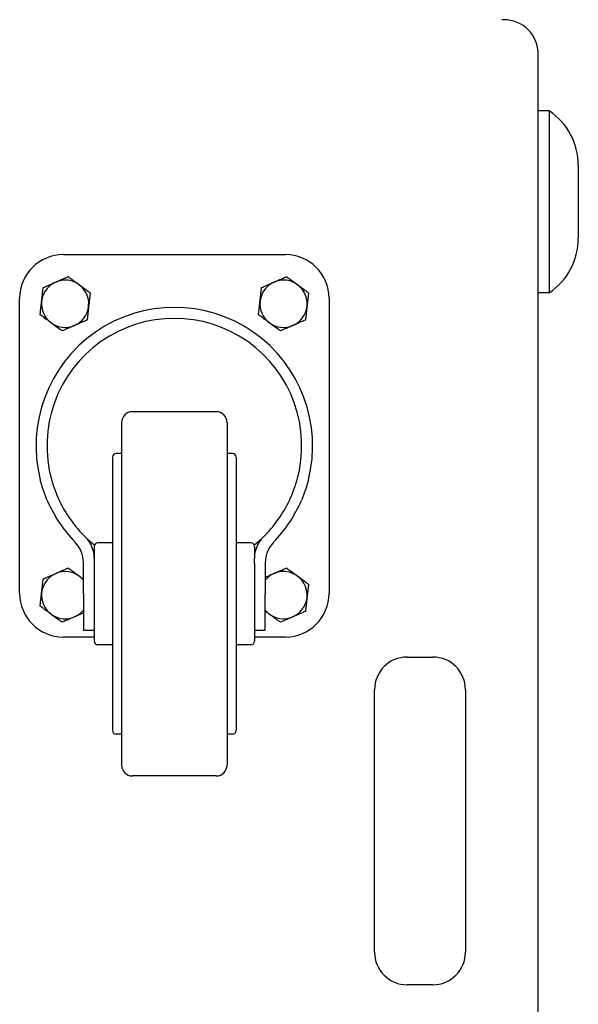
# Model space of a CAD drawing. Extents: x 22 to 3374, y -825 to 2267.
# Tile 6 of 12: x 350 to 503, y 1013 to 1283. Entities that reach past the tile are written whole.
import ezdxf

# ---------------------------------------------------------------- set-up
doc = ezdxf.new("R2010")
doc.units = 0
doc.layers.add('KF_SW_215E_SUSP_REAR', color=7, linetype='CONTINUOUS')

# ---------------------------------------------------------------- blocks, each defined once
blk = doc.blocks.new('KF_SW_215E_SUSP_REAR')
at = {"layer": 'KF_SW_215E_SUSP_REAR', "color": 7, "linetype": 'CONTINUOUS'}
for p, q in [((225.5, 0), (225, 0)), ((235, -1005.5), (235, -9.5)), ((238, -25), (235, -25)), ((238, -25), (238, -75)), ((246, -39.97), (246, -60.03)), ((246, -60.03), (246, -60.03)), ((104.5, -64.5), (165.5, -64.5)), ((100.2, -73), (100.49, -72.87)), ((100.49, -72.87), (100.78, -72.75)), ((100.78, -72.75), (101.05, -72.63)), ((101.05, -72.63), (101.33, -72.51)), ((101.33, -72.51), (101.6, -72.39)), ((101.6, -72.39), (101.87, -72.27)), ((101.87, -72.27), (102.13, -72.16)), ((102.13, -72.16), (102.4, -72.04)), ((102.4, -72.04), (102.67, -71.92)), ((102.67, -71.92), (102.93, -71.81)), ((102.93, -71.81), (103.2, -71.69)), ((103.2, -71.69), (103.47, -71.57)), ((103.47, -71.57), (103.75, -71.45)), ((103.75, -71.45), (104.03, -71.33)), ((104.03, -71.33), (104.31, -71.21)), ((104.31, -71.21), (104.6, -71.08)), ((104.6, -71.08), (104.9, -70.95)), ((104.9, -70.95), (105.2, -70.82)), ((105.2, -70.82), (105.52, -70.68)), ((105.52, -70.68), (105.84, -70.54)), ((105.84, -70.54), (106.13, -70.75)), ((106.13, -70.75), (106.4, -70.95)), ((106.4, -70.95), (106.67, -71.15)), ((106.67, -71.15), (106.93, -71.34)), ((106.93, -71.34), (107.18, -71.53)), ((107.18, -71.53), (107.43, -71.71)), ((107.43, -71.71), (107.68, -71.89)), ((107.68, -71.89), (107.92, -72.07)), ((107.92, -72.07), (108.16, -72.25)), ((108.16, -72.25), (108.39, -72.42)), ((108.39, -72.42), (108.63, -72.59)), ((108.63, -72.59), (108.86, -72.77)), ((108.86, -72.77), (109.09, -72.94)), ((109.09, -72.94), (109.33, -73.11)), ((160.2, -73), (160.49, -72.87)), ((160.49, -72.87), (160.78, -72.75)), ((160.78, -72.75), (161.05, -72.63)), ((161.05, -72.63), (161.33, -72.51)), ((161.33, -72.51), (161.6, -72.39)), ((161.6, -72.39), (161.87, -72.27)), ((161.87, -72.27), (162.13, -72.16)), ((162.13, -72.16), (162.4, -72.04)), ((162.4, -72.04), (162.67, -71.92)), ((162.67, -71.92), (162.93, -71.81)), ((162.93, -71.81), (163.2, -71.69)), ((163.2, -71.69), (163.47, -71.57)), ((163.47, -71.57), (163.75, -71.45)), ((163.75, -71.45), (164.03, -71.33)), ((164.03, -71.33), (164.31, -71.21)), ((164.31, -71.21), (164.6, -71.08)), ((164.6, -71.08), (164.9, -70.95)), ((164.9, -70.95), (165.2, -70.82)), ((165.2, -70.82), (165.52, -70.68)), ((165.52, -70.68), (165.84, -70.54)), ((165.84, -70.54), (166.13, -70.75)), ((166.13, -70.75), (166.4, -70.95)), ((166.4, -70.95), (166.67, -71.15)), ((166.67, -71.15), (166.93, -71.34)), ((166.93, -71.34), (167.18, -71.53)), ((167.18, -71.53), (167.43, -71.71)), ((167.43, -71.71), (167.68, -71.89)), ((167.68, -71.89), (167.92, -72.07)), ((167.92, -72.07), (168.16, -72.25)), ((168.16, -72.25), (168.39, -72.42)), ((168.39, -72.42), (168.63, -72.59)), ((168.63, -72.59), (168.86, -72.77)), ((168.86, -72.77), (169.09, -72.94)), ((169.09, -72.94), (169.33, -73.11)), ((98.71, -75.78), (98.73, -75.63)), ((98.73, -75.63), (98.74, -75.47)), ((98.74, -75.47), (98.76, -75.32)), ((98.76, -75.32), (98.78, -75.17)), ((98.78, -75.17), (98.8, -75.01)), ((98.8, -75.01), (98.81, -74.85)), ((98.81, -74.85), (98.83, -74.7)), ((98.83, -74.7), (98.85, -74.54)), ((98.85, -74.54), (98.87, -74.38)), ((98.87, -74.38), (98.89, -74.21)), ((98.89, -74.21), (98.9, -74.05)), ((98.9, -74.05), (98.92, -73.88)), ((98.92, -73.88), (98.94, -73.71)), ((98.94, -73.71), (98.96, -73.54)), ((98.96, -73.54), (99.29, -73.4)), ((99.29, -73.4), (99.6, -73.26)), ((99.6, -73.26), (99.91, -73.13)), ((99.91, -73.13), (100.2, -73)), ((109.33, -73.11), (109.56, -73.29)), ((109.56, -73.29), (109.8, -73.46)), ((109.8, -73.46), (110.04, -73.64)), ((110.04, -73.64), (110.29, -73.82)), ((110.29, -73.82), (110.54, -74)), ((110.54, -74), (110.79, -74.19)), ((110.79, -74.19), (111.05, -74.38)), ((111.05, -74.38), (111.32, -74.58)), ((111.32, -74.58), (111.59, -74.78)), ((111.59, -74.78), (111.88, -74.99)), ((111.8, -75.67), (111.79, -75.83)), ((111.82, -75.5), (111.8, -75.67)), ((111.84, -75.34), (111.82, -75.5)), ((111.86, -75.17), (111.84, -75.34)), ((111.88, -74.99), (111.86, -75.17)), ((158.71, -75.78), (158.73, -75.63)), ((158.73, -75.63), (158.74, -75.47)), ((158.74, -75.47), (158.76, -75.32)), ((158.76, -75.32), (158.78, -75.17)), ((158.78, -75.17), (158.8, -75.01)), ((158.8, -75.01), (158.81, -74.85)), ((158.81, -74.85), (158.83, -74.7)), ((158.83, -74.7), (158.85, -74.54)), ((158.85, -74.54), (158.87, -74.38)), ((158.87, -74.38), (158.89, -74.21)), ((158.89, -74.21), (158.9, -74.05)), ((158.9, -74.05), (158.92, -73.88)), ((158.92, -73.88), (158.94, -73.71)), ((158.94, -73.71), (158.96, -73.54)), ((158.96, -73.54), (159.29, -73.4)), ((159.29, -73.4), (159.6, -73.26)), ((159.6, -73.26), (159.91, -73.13)), ((159.91, -73.13), (160.2, -73)), ((169.33, -73.11), (169.56, -73.29)), ((169.56, -73.29), (169.8, -73.46)), ((169.8, -73.46), (170.04, -73.64)), ((170.04, -73.64), (170.29, -73.82)), ((170.29, -73.82), (170.54, -74)), ((170.54, -74), (170.79, -74.19)), ((170.79, -74.19), (171.05, -74.38)), ((171.05, -74.38), (171.32, -74.58)), ((171.32, -74.58), (171.59, -74.78)), ((171.59, -74.78), (171.88, -74.99)), ((171.8, -75.67), (171.79, -75.83)), ((171.82, -75.5), (171.8, -75.67)), ((171.84, -75.34), (171.82, -75.5)), ((171.86, -75.17), (171.84, -75.34)), ((171.88, -74.99), (171.86, -75.17)), ((238, -75), (235, -75)), ((92.5, -157.5), (92.5, -76.5)), ((98.41, -78.47), (98.42, -78.32)), ((98.42, -78.32), (98.44, -78.17)), ((98.44, -78.17), (98.46, -78.02)), ((98.46, -78.02), (98.47, -77.87)), ((98.47, -77.87), (98.49, -77.72)), ((98.49, -77.72), (98.51, -77.57)), ((98.51, -77.57), (98.52, -77.42)), ((98.52, -77.42), (98.54, -77.27)), ((98.54, -77.27), (98.56, -77.12)), ((98.56, -77.12), (98.57, -76.97)), ((98.57, -76.97), (98.59, -76.82)), ((98.59, -76.82), (98.61, -76.68)), ((98.61, -76.68), (98.62, -76.53)), ((98.62, -76.53), (98.64, -76.38)), ((98.64, -76.38), (98.66, -76.23)), ((98.66, -76.23), (98.68, -76.08)), ((98.68, -76.08), (98.69, -75.93)), ((98.69, -75.93), (98.71, -75.78)), ((111.51, -78.28), (111.49, -78.43)), ((111.53, -78.13), (111.51, -78.28)), ((111.54, -77.98), (111.53, -78.13)), ((111.56, -77.83), (111.54, -77.98)), ((111.58, -77.68), (111.56, -77.83)), ((111.59, -77.53), (111.58, -77.68)), ((111.61, -77.38), (111.59, -77.53)), ((111.63, -77.23), (111.61, -77.38)), ((111.64, -77.08), (111.63, -77.23)), ((111.66, -76.93), (111.64, -77.08)), ((111.68, -76.78), (111.66, -76.93)), ((111.7, -76.62), (111.68, -76.78)), ((111.71, -76.47), (111.7, -76.62)), ((111.73, -76.31), (111.71, -76.47)), ((111.75, -76.15), (111.73, -76.31)), ((111.77, -75.99), (111.75, -76.15)), ((111.79, -75.83), (111.77, -75.99)), ((158.41, -78.47), (158.42, -78.32)), ((158.42, -78.32), (158.44, -78.17)), ((158.44, -78.17), (158.46, -78.02)), ((158.46, -78.02), (158.47, -77.87)), ((158.47, -77.87), (158.49, -77.72)), ((158.49, -77.72), (158.51, -77.57)), ((158.51, -77.57), (158.52, -77.42)), ((158.52, -77.42), (158.54, -77.27)), ((158.54, -77.27), (158.56, -77.12)), ((158.56, -77.12), (158.57, -76.97)), ((158.57, -76.97), (158.59, -76.82)), ((158.59, -76.82), (158.61, -76.68)), ((158.61, -76.68), (158.62, -76.53)), ((158.62, -76.53), (158.64, -76.38)), ((158.64, -76.38), (158.66, -76.23)), ((158.66, -76.23), (158.68, -76.08)), ((158.68, -76.08), (158.69, -75.93)), ((158.69, -75.93), (158.71, -75.78)), ((171.51, -78.28), (171.49, -78.43)), ((171.53, -78.13), (171.51, -78.28)), ((171.54, -77.98), (171.53, -78.13)), ((171.56, -77.83), (171.54, -77.98)), ((171.58, -77.68), (171.56, -77.83)), ((171.59, -77.53), (171.58, -77.68)), ((171.61, -77.38), (171.59, -77.53)), ((171.63, -77.23), (171.61, -77.38)), ((171.64, -77.08), (171.63, -77.23)), ((171.66, -76.93), (171.64, -77.08)), ((171.68, -76.78), (171.66, -76.93)), ((171.7, -76.62), (171.68, -76.78)), ((171.71, -76.47), (171.7, -76.62)), ((171.73, -76.31), (171.71, -76.47)), ((171.75, -76.15), (171.73, -76.31)), ((171.77, -75.99), (171.75, -76.15)), ((171.79, -75.83), (171.77, -75.99)), ((177.5, -76.5), (177.5, -157.5)), ((98.12, -81.01), (98.14, -80.83)), ((98.41, -81.22), (98.12, -81.01)), ((98.14, -80.83), (98.16, -80.66)), ((98.16, -80.66), (98.18, -80.5)), ((98.18, -80.5), (98.2, -80.33)), ((98.2, -80.33), (98.21, -80.17)), ((98.21, -80.17), (98.23, -80.01)), ((98.23, -80.01), (98.25, -79.85)), ((98.25, -79.85), (98.27, -79.69)), ((98.27, -79.69), (98.29, -79.53)), ((98.29, -79.53), (98.3, -79.38)), ((98.3, -79.38), (98.32, -79.22)), ((98.32, -79.22), (98.34, -79.07)), ((98.34, -79.07), (98.36, -78.92)), ((98.36, -78.92), (98.37, -78.77)), ((98.37, -78.77), (98.39, -78.62)), ((98.39, -78.62), (98.41, -78.47)), ((111.2, -80.99), (111.19, -81.15)), ((111.22, -80.83), (111.2, -80.99)), ((111.24, -80.68), (111.22, -80.83)), ((111.26, -80.53), (111.24, -80.68)), ((111.27, -80.37), (111.26, -80.53)), ((111.29, -80.22), (111.27, -80.37)), ((111.31, -80.07), (111.29, -80.22)), ((111.32, -79.92), (111.31, -80.07)), ((111.34, -79.77), (111.32, -79.92)), ((111.36, -79.62), (111.34, -79.77)), ((111.38, -79.47), (111.36, -79.62)), ((111.39, -79.32), (111.38, -79.47)), ((111.41, -79.18), (111.39, -79.32)), ((111.43, -79.03), (111.41, -79.18)), ((111.44, -78.88), (111.43, -79.03)), ((111.46, -78.73), (111.44, -78.88)), ((111.48, -78.58), (111.46, -78.73)), ((111.49, -78.43), (111.48, -78.58)), ((158.12, -81.01), (158.14, -80.83)), ((158.41, -81.22), (158.12, -81.01)), ((158.14, -80.83), (158.16, -80.66)), ((158.16, -80.66), (158.18, -80.5)), ((158.18, -80.5), (158.2, -80.33)), ((158.2, -80.33), (158.21, -80.17)), ((158.21, -80.17), (158.23, -80.01)), ((158.23, -80.01), (158.25, -79.85)), ((158.25, -79.85), (158.27, -79.69)), ((158.27, -79.69), (158.29, -79.53)), ((158.29, -79.53), (158.3, -79.38)), ((158.3, -79.38), (158.32, -79.22)), ((158.32, -79.22), (158.34, -79.07)), ((158.34, -79.07), (158.36, -78.92)), ((158.36, -78.92), (158.37, -78.77)), ((158.37, -78.77), (158.39, -78.62)), ((158.39, -78.62), (158.41, -78.47)), ((171.2, -80.99), (171.19, -81.15)), ((171.22, -80.83), (171.2, -80.99)), ((171.24, -80.68), (171.22, -80.83)), ((171.26, -80.53), (171.24, -80.68)), ((171.27, -80.37), (171.26, -80.53)), ((171.29, -80.22), (171.27, -80.37)), ((171.31, -80.07), (171.29, -80.22)), ((171.32, -79.92), (171.31, -80.07)), ((171.34, -79.77), (171.32, -79.92)), ((171.36, -79.62), (171.34, -79.77)), ((171.38, -79.47), (171.36, -79.62)), ((171.39, -79.32), (171.38, -79.47)), ((171.41, -79.18), (171.39, -79.32)), ((171.43, -79.03), (171.41, -79.18)), ((171.44, -78.88), (171.43, -79.03)), ((171.46, -78.73), (171.44, -78.88)), ((171.48, -78.58), (171.46, -78.73)), ((171.49, -78.43), (171.48, -78.58)), ((98.68, -81.42), (98.41, -81.22)), ((98.95, -81.62), (98.68, -81.42)), ((99.21, -81.81), (98.95, -81.62)), ((99.46, -82), (99.21, -81.81)), ((99.71, -82.18), (99.46, -82)), ((99.96, -82.36), (99.71, -82.18)), ((100.2, -82.54), (99.96, -82.36)), ((100.44, -82.71), (100.2, -82.54)), ((100.67, -82.89), (100.44, -82.71)), ((100.91, -83.06), (100.67, -82.89)), ((101.14, -83.23), (100.91, -83.06)), ((101.37, -83.41), (101.14, -83.23)), ((101.61, -83.58), (101.37, -83.41)), ((101.84, -83.75), (101.61, -83.58)), ((102.08, -83.93), (101.84, -83.75)), ((108.13, -83.73), (107.87, -83.84)), ((108.4, -83.61), (108.13, -83.73)), ((108.67, -83.49), (108.4, -83.61)), ((108.95, -83.37), (108.67, -83.49)), ((109.22, -83.25), (108.95, -83.37)), ((109.51, -83.13), (109.22, -83.25)), ((109.8, -83), (109.51, -83.13)), ((110.09, -82.87), (109.8, -83)), ((110.4, -82.74), (110.09, -82.87)), ((110.71, -82.6), (110.4, -82.74)), ((111.04, -82.46), (110.71, -82.6)), ((111.06, -82.29), (111.04, -82.46)), ((111.08, -82.12), (111.06, -82.29)), ((111.1, -81.95), (111.08, -82.12)), ((111.11, -81.79), (111.1, -81.95)), ((111.13, -81.62), (111.11, -81.79)), ((111.15, -81.46), (111.13, -81.62)), ((111.17, -81.3), (111.15, -81.46)), ((111.19, -81.15), (111.17, -81.3)), ((158.68, -81.42), (158.41, -81.22)), ((158.95, -81.62), (158.68, -81.42)), ((159.21, -81.81), (158.95, -81.62)), ((159.46, -82), (159.21, -81.81)), ((159.71, -82.18), (159.46, -82)), ((159.96, -82.36), (159.71, -82.18)), ((160.2, -82.54), (159.96, -82.36)), ((160.44, -82.71), (160.2, -82.54)), ((160.67, -82.89), (160.44, -82.71)), ((160.91, -83.06), (160.67, -82.89)), ((161.14, -83.23), (160.91, -83.06)), ((161.37, -83.41), (161.14, -83.23)), ((161.61, -83.58), (161.37, -83.41)), ((161.84, -83.75), (161.61, -83.58)), ((162.08, -83.93), (161.84, -83.75)), ((168.13, -83.73), (167.87, -83.84)), ((168.4, -83.61), (168.13, -83.73)), ((168.67, -83.49), (168.4, -83.61)), ((168.95, -83.37), (168.67, -83.49)), ((169.22, -83.25), (168.95, -83.37)), ((169.51, -83.13), (169.22, -83.25)), ((169.8, -83), (169.51, -83.13)), ((170.09, -82.87), (169.8, -83)), ((170.4, -82.74), (170.09, -82.87)), ((170.71, -82.6), (170.4, -82.74)), ((171.04, -82.46), (170.71, -82.6)), ((171.06, -82.29), (171.04, -82.46)), ((171.08, -82.12), (171.06, -82.29)), ((171.1, -81.95), (171.08, -82.12)), ((171.11, -81.79), (171.1, -81.95)), ((171.13, -81.62), (171.11, -81.79)), ((171.15, -81.46), (171.13, -81.62)), ((171.17, -81.3), (171.15, -81.46)), ((171.19, -81.15), (171.17, -81.3)), ((102.32, -84.11), (102.08, -83.93)), ((102.57, -84.29), (102.32, -84.11)), ((102.82, -84.47), (102.57, -84.29)), ((103.07, -84.66), (102.82, -84.47)), ((103.33, -84.85), (103.07, -84.66)), ((103.6, -85.05), (103.33, -84.85)), ((103.87, -85.25), (103.6, -85.05)), ((104.16, -85.46), (103.87, -85.25)), ((104.48, -85.32), (104.16, -85.46)), ((104.8, -85.18), (104.48, -85.32)), ((105.1, -85.05), (104.8, -85.18)), ((105.4, -84.92), (105.1, -85.05)), ((105.69, -84.79), (105.4, -84.92)), ((105.97, -84.67), (105.69, -84.79)), ((106.25, -84.55), (105.97, -84.67)), ((106.53, -84.43), (106.25, -84.55)), ((106.8, -84.31), (106.53, -84.43)), ((107.07, -84.19), (106.8, -84.31)), ((107.33, -84.08), (107.07, -84.19)), ((107.6, -83.96), (107.33, -84.08)), ((107.87, -83.84), (107.6, -83.96)), ((162.32, -84.11), (162.08, -83.93)), ((162.57, -84.29), (162.32, -84.11)), ((162.82, -84.47), (162.57, -84.29)), ((163.07, -84.66), (162.82, -84.47)), ((163.33, -84.85), (163.07, -84.66)), ((163.6, -85.05), (163.33, -84.85)), ((163.87, -85.25), (163.6, -85.05)), ((164.16, -85.46), (163.87, -85.25)), ((164.48, -85.32), (164.16, -85.46)), ((164.8, -85.18), (164.48, -85.32)), ((165.1, -85.05), (164.8, -85.18)), ((165.4, -84.92), (165.1, -85.05)), ((165.69, -84.79), (165.4, -84.92)), ((165.97, -84.67), (165.69, -84.79)), ((166.25, -84.55), (165.97, -84.67)), ((166.53, -84.43), (166.25, -84.55)), ((166.8, -84.31), (166.53, -84.43)), ((167.07, -84.19), (166.8, -84.31)), ((167.33, -84.08), (167.07, -84.19)), ((167.6, -83.96), (167.33, -84.08)), ((167.87, -83.84), (167.6, -83.96)), ((146.5, -107.65), (123.5, -107.65)), ((120.5, -110.65), (120.5, -150.2)), ((149.5, -110.65), (149.5, -150.2)), ((118, -120.15), (118, -194.68)), ((120.5, -119.15), (119, -119.15)), ((151, -119.15), (149.5, -119.15)), ((152, -120.15), (152, -194.68)), ((98.22, -126.55), (98.17, -126.37)), ((98.27, -126.75), (98.22, -126.55)), ((98.33, -126.95), (98.27, -126.75)), ((98.38, -127.16), (98.33, -126.95)), ((101.28, -126.37), (101.33, -126.55)), ((101.33, -126.55), (101.39, -126.75)), ((101.39, -126.75), (101.45, -126.95)), ((101.45, -126.95), (101.51, -127.16)), ((168.49, -127.16), (168.55, -126.95)), ((168.55, -126.95), (168.61, -126.75)), ((168.61, -126.75), (168.67, -126.55)), ((168.67, -126.55), (168.72, -126.37)), ((171.67, -126.95), (171.62, -127.16)), ((171.73, -126.75), (171.67, -126.95)), ((171.78, -126.55), (171.73, -126.75)), ((171.83, -126.37), (171.78, -126.55)), ((98.44, -127.37), (98.38, -127.16)), ((98.51, -127.59), (98.44, -127.37)), ((98.57, -127.82), (98.51, -127.59)), ((98.64, -128.05), (98.57, -127.82)), ((98.71, -128.28), (98.64, -128.05)), ((98.79, -128.52), (98.71, -128.28)), ((98.87, -128.77), (98.79, -128.52)), ((98.95, -129.01), (98.87, -128.77)), ((99.03, -129.26), (98.95, -129.01)), ((99.12, -129.51), (99.03, -129.26)), ((99.21, -129.76), (99.12, -129.51)), ((99.3, -130.02), (99.21, -129.76)), ((101.51, -127.16), (101.57, -127.38)), ((101.57, -127.38), (101.64, -127.6)), ((101.64, -127.6), (101.72, -127.83)), ((101.72, -127.83), (101.79, -128.06)), ((101.79, -128.06), (101.87, -128.29)), ((101.87, -128.29), (101.95, -128.53)), ((101.95, -128.53), (102.04, -128.78)), ((102.04, -128.78), (102.13, -129.02)), ((102.13, -129.02), (102.22, -129.27)), ((102.22, -129.27), (102.32, -129.52)), ((102.32, -129.52), (102.41, -129.77)), ((167.59, -129.77), (167.68, -129.52)), ((167.68, -129.52), (167.78, -129.27)), ((167.78, -129.27), (167.87, -129.02)), ((167.87, -129.02), (167.96, -128.78)), ((167.96, -128.78), (168.05, -128.53)), ((168.05, -128.53), (168.13, -128.29)), ((168.13, -128.29), (168.21, -128.06)), ((168.21, -128.06), (168.28, -127.83)), ((168.28, -127.83), (168.36, -127.6)), ((168.36, -127.6), (168.43, -127.38)), ((168.43, -127.38), (168.49, -127.16)), ((170.79, -129.76), (170.7, -130.02)), ((170.88, -129.51), (170.79, -129.76)), ((170.97, -129.26), (170.88, -129.51)), ((171.05, -129.01), (170.97, -129.26)), ((171.13, -128.77), (171.05, -129.01)), ((171.21, -128.52), (171.13, -128.77)), ((171.29, -128.28), (171.21, -128.52)), ((171.36, -128.05), (171.29, -128.28)), ((171.43, -127.82), (171.36, -128.05)), ((171.49, -127.59), (171.43, -127.82)), ((171.56, -127.37), (171.49, -127.59)), ((171.62, -127.16), (171.56, -127.37)), ((99.39, -130.27), (99.3, -130.02)), ((99.49, -130.53), (99.39, -130.27)), ((99.59, -130.78), (99.49, -130.53)), ((99.69, -131.03), (99.59, -130.78)), ((99.79, -131.28), (99.69, -131.03)), ((99.89, -131.53), (99.79, -131.28)), ((99.99, -131.78), (99.89, -131.53)), ((100.1, -132.02), (99.99, -131.78)), ((102.41, -129.77), (102.51, -130.03)), ((102.51, -130.03), (102.62, -130.28)), ((102.62, -130.28), (102.72, -130.53)), ((102.72, -130.53), (102.83, -130.79)), ((102.83, -130.79), (102.94, -131.04)), ((102.94, -131.04), (103.05, -131.29)), ((103.05, -131.29), (103.16, -131.54)), ((103.16, -131.54), (103.27, -131.78)), ((103.27, -131.78), (103.39, -132.02)), ((166.61, -132.02), (166.73, -131.78)), ((166.73, -131.78), (166.84, -131.54)), ((166.84, -131.54), (166.95, -131.29)), ((166.95, -131.29), (167.06, -131.04)), ((167.06, -131.04), (167.17, -130.79)), ((167.17, -130.79), (167.28, -130.53)), ((167.28, -130.53), (167.38, -130.28)), ((167.38, -130.28), (167.49, -130.03)), ((167.49, -130.03), (167.59, -129.77)), ((170.01, -131.78), (169.9, -132.02)), ((170.11, -131.53), (170.01, -131.78)), ((170.21, -131.28), (170.11, -131.53)), ((170.31, -131.03), (170.21, -131.28)), ((170.41, -130.78), (170.31, -131.03)), ((170.51, -130.53), (170.41, -130.78)), ((170.61, -130.27), (170.51, -130.53)), ((170.7, -130.02), (170.61, -130.27)), ((113, -144.65), (113, -147.81)), ((118, -143.65), (114, -143.65)), ((156, -143.65), (152, -143.65)), ((157, -144.65), (157, -147.81)), ((113, -147.81), (113, -149.35)), ((157, -149.35), (157, -147.81)), ((103.75, -151.45), (104.03, -151.33)), ((104.03, -151.33), (104.31, -151.21)), ((104.31, -151.21), (104.6, -151.08)), ((104.6, -151.08), (104.9, -150.95)), ((104.9, -150.95), (105.2, -150.82)), ((105.2, -150.82), (105.52, -150.68)), ((105.52, -150.68), (105.84, -150.54)), ((105.84, -150.54), (106.04, -150.69)), ((106.04, -150.69), (106.24, -150.83)), ((106.24, -150.83), (106.43, -150.97)), ((106.43, -150.97), (106.62, -151.11)), ((106.62, -151.11), (106.8, -151.25)), ((106.8, -151.25), (106.98, -151.38)), ((106.98, -151.38), (107.16, -151.51)), ((110, -157.65), (110, -149.05)), ((113, -149.35), (113, -170.49)), ((120.5, -150.2), (120.5, -204.65)), ((149.5, -150.2), (149.5, -204.65)), ((157, -149.35), (157, -170.49)), ((160, -149.05), (160, -157.65)), ((163.78, -151.44), (164.02, -151.33)), ((164.02, -151.33), (164.26, -151.23)), ((164.26, -151.23), (164.51, -151.12)), ((164.51, -151.12), (164.76, -151.01)), ((164.76, -151.01), (165.02, -150.9)), ((165.02, -150.9), (165.29, -150.78)), ((165.29, -150.78), (165.56, -150.66)), ((165.56, -150.66), (165.84, -150.54)), ((165.84, -150.54), (166.13, -150.75)), ((166.13, -150.75), (166.4, -150.95)), ((166.4, -150.95), (166.67, -151.15)), ((166.67, -151.15), (166.93, -151.34)), ((166.93, -151.34), (167.18, -151.53)), ((98.89, -154.21), (98.9, -154.05)), ((98.9, -154.05), (98.92, -153.88)), ((98.92, -153.88), (98.94, -153.71)), ((98.94, -153.71), (98.96, -153.54)), ((98.96, -153.54), (99.29, -153.4)), ((99.29, -153.4), (99.6, -153.26)), ((99.6, -153.26), (99.91, -153.13)), ((99.91, -153.13), (100.2, -153)), ((100.2, -153), (100.49, -152.87)), ((100.49, -152.87), (100.78, -152.75)), ((100.78, -152.75), (101.05, -152.63)), ((101.05, -152.63), (101.33, -152.51)), ((101.33, -152.51), (101.6, -152.39)), ((101.6, -152.39), (101.87, -152.27)), ((101.87, -152.27), (102.13, -152.16)), ((102.13, -152.16), (102.4, -152.04)), ((102.4, -152.04), (102.67, -151.92)), ((102.67, -151.92), (102.93, -151.81)), ((102.93, -151.81), (103.2, -151.69)), ((103.2, -151.69), (103.47, -151.57)), ((103.47, -151.57), (103.75, -151.45)), ((107.16, -151.51), (107.34, -151.64)), ((107.34, -151.64), (107.51, -151.77)), ((107.51, -151.77), (107.68, -151.9)), ((107.68, -151.9), (107.85, -152.02)), ((107.85, -152.02), (108.02, -152.14)), ((108.02, -152.14), (108.18, -152.27)), ((108.18, -152.27), (108.35, -152.39)), ((108.35, -152.39), (108.51, -152.51)), ((108.51, -152.51), (108.68, -152.63)), ((108.68, -152.63), (108.84, -152.75)), ((108.84, -152.75), (109, -152.87)), ((109, -152.87), (109.17, -152.99)), ((109.17, -152.99), (109.33, -153.12)), ((109.33, -153.12), (109.5, -153.24)), ((109.5, -153.24), (109.66, -153.36)), ((109.66, -153.36), (109.83, -153.48)), ((109.83, -153.48), (110, -153.61)), ((160, -153.09), (160.25, -152.98)), ((160.25, -152.98), (160.5, -152.87)), ((160.5, -152.87), (160.75, -152.76)), ((160.75, -152.76), (160.99, -152.66)), ((160.99, -152.66), (161.23, -152.55)), ((161.23, -152.55), (161.46, -152.45)), ((161.46, -152.45), (161.69, -152.35)), ((161.69, -152.35), (161.92, -152.25)), ((161.92, -152.25), (162.15, -152.15)), ((162.15, -152.15), (162.38, -152.05)), ((162.38, -152.05), (162.61, -151.95)), ((162.61, -151.95), (162.84, -151.85)), ((162.84, -151.85), (163.07, -151.75)), ((163.07, -151.75), (163.31, -151.64)), ((163.31, -151.64), (163.54, -151.54)), ((163.54, -151.54), (163.78, -151.44)), ((167.18, -151.53), (167.43, -151.71)), ((167.43, -151.71), (167.68, -151.89)), ((167.68, -151.89), (167.92, -152.07)), ((167.92, -152.07), (168.16, -152.25)), ((168.16, -152.25), (168.39, -152.42)), ((168.39, -152.42), (168.63, -152.59)), ((168.63, -152.59), (168.86, -152.77)), ((168.86, -152.77), (169.09, -152.94)), ((169.09, -152.94), (169.33, -153.11)), ((169.33, -153.11), (169.56, -153.29)), ((169.56, -153.29), (169.8, -153.46)), ((169.8, -153.46), (170.04, -153.64)), ((170.04, -153.64), (170.29, -153.82)), ((170.29, -153.82), (170.54, -154)), ((170.54, -154), (170.79, -154.19)), ((98.59, -156.82), (98.61, -156.68)), ((98.61, -156.68), (98.62, -156.53)), ((98.62, -156.53), (98.64, -156.38)), ((98.64, -156.38), (98.66, -156.23)), ((98.66, -156.23), (98.68, -156.08)), ((98.68, -156.08), (98.69, -155.93)), ((98.69, -155.93), (98.71, -155.78)), ((98.71, -155.78), (98.73, -155.63)), ((98.73, -155.63), (98.74, -155.47)), ((98.74, -155.47), (98.76, -155.32)), ((98.76, -155.32), (98.78, -155.17)), ((98.78, -155.17), (98.8, -155.01)), ((98.8, -155.01), (98.81, -154.85)), ((98.81, -154.85), (98.83, -154.7)), ((98.83, -154.7), (98.85, -154.54)), ((98.85, -154.54), (98.87, -154.38)), ((98.87, -154.38), (98.89, -154.21)), ((170.79, -154.19), (171.05, -154.38)), ((171.05, -154.38), (171.32, -154.58)), ((171.32, -154.58), (171.59, -154.78)), ((171.59, -154.78), (171.88, -154.99)), ((171.68, -156.78), (171.66, -156.93)), ((171.7, -156.62), (171.68, -156.78)), ((171.71, -156.47), (171.7, -156.62)), ((171.73, -156.31), (171.71, -156.47)), ((171.75, -156.15), (171.73, -156.31)), ((171.77, -155.99), (171.75, -156.15)), ((171.79, -155.83), (171.77, -155.99)), ((171.8, -155.67), (171.79, -155.83)), ((171.82, -155.5), (171.8, -155.67)), ((171.84, -155.34), (171.82, -155.5)), ((171.86, -155.17), (171.84, -155.34)), ((171.88, -154.99), (171.86, -155.17)), ((98.29, -159.53), (98.3, -159.38)), ((98.3, -159.38), (98.32, -159.22)), ((98.32, -159.22), (98.34, -159.07)), ((98.34, -159.07), (98.36, -158.92)), ((98.36, -158.92), (98.37, -158.77)), ((98.37, -158.77), (98.39, -158.62)), ((98.39, -158.62), (98.41, -158.47)), ((98.41, -158.47), (98.42, -158.32)), ((98.42, -158.32), (98.44, -158.17)), ((98.44, -158.17), (98.46, -158.02)), ((98.46, -158.02), (98.47, -157.87)), ((98.47, -157.87), (98.49, -157.72)), ((98.49, -157.72), (98.51, -157.57)), ((98.51, -157.57), (98.52, -157.42)), ((98.52, -157.42), (98.54, -157.27)), ((98.54, -157.27), (98.56, -157.12)), ((98.56, -157.12), (98.57, -156.97)), ((98.57, -156.97), (98.59, -156.82)), ((110, -157.65), (110, -167.65)), ((160, -167.65), (160, -157.65)), ((171.38, -159.47), (171.36, -159.62)), ((171.39, -159.32), (171.38, -159.47)), ((171.41, -159.18), (171.39, -159.32)), ((171.43, -159.03), (171.41, -159.18)), ((171.44, -158.88), (171.43, -159.03)), ((171.46, -158.73), (171.44, -158.88)), ((171.48, -158.58), (171.46, -158.73)), ((171.49, -158.43), (171.48, -158.58)), ((171.51, -158.28), (171.49, -158.43)), ((171.53, -158.13), (171.51, -158.28)), ((171.54, -157.98), (171.53, -158.13)), ((171.56, -157.83), (171.54, -157.98)), ((171.58, -157.68), (171.56, -157.83)), ((171.59, -157.53), (171.58, -157.68)), ((171.61, -157.38), (171.59, -157.53)), ((171.63, -157.23), (171.61, -157.38)), ((171.64, -157.08), (171.63, -157.23)), ((171.66, -156.93), (171.64, -157.08)), ((98.12, -161.01), (98.14, -160.83)), ((98.41, -161.22), (98.12, -161.01)), ((98.14, -160.83), (98.16, -160.66)), ((98.16, -160.66), (98.18, -160.5)), ((98.18, -160.5), (98.2, -160.33)), ((98.2, -160.33), (98.21, -160.17)), ((98.21, -160.17), (98.23, -160.01)), ((98.23, -160.01), (98.25, -159.85)), ((98.25, -159.85), (98.27, -159.69)), ((98.27, -159.69), (98.29, -159.53)), ((98.68, -161.42), (98.41, -161.22)), ((98.95, -161.62), (98.68, -161.42)), ((99.21, -161.81), (98.95, -161.62)), ((99.46, -162), (99.21, -161.81)), ((99.71, -162.18), (99.46, -162)), ((99.96, -162.36), (99.71, -162.18)), ((171.08, -162.12), (171.06, -162.29)), ((171.1, -161.95), (171.08, -162.12)), ((171.11, -161.79), (171.1, -161.95)), ((171.13, -161.62), (171.11, -161.79)), ((171.15, -161.46), (171.13, -161.62)), ((171.17, -161.3), (171.15, -161.46)), ((171.19, -161.15), (171.17, -161.3)), ((171.2, -160.99), (171.19, -161.15)), ((171.22, -160.83), (171.2, -160.99)), ((171.24, -160.68), (171.22, -160.83)), ((171.26, -160.53), (171.24, -160.68)), ((171.27, -160.37), (171.26, -160.53)), ((171.29, -160.22), (171.27, -160.37)), ((171.31, -160.07), (171.29, -160.22)), ((171.32, -159.92), (171.31, -160.07)), ((171.34, -159.77), (171.32, -159.92)), ((171.36, -159.62), (171.34, -159.77)), ((100.2, -162.54), (99.96, -162.36)), ((100.44, -162.71), (100.2, -162.54)), ((100.67, -162.89), (100.44, -162.71)), ((100.91, -163.06), (100.67, -162.89)), ((101.14, -163.23), (100.91, -163.06)), ((101.37, -163.41), (101.14, -163.23)), ((101.61, -163.58), (101.37, -163.41)), ((101.84, -163.75), (101.61, -163.58)), ((102.08, -163.93), (101.84, -163.75)), ((102.32, -164.11), (102.08, -163.93)), ((102.57, -164.29), (102.32, -164.11)), ((102.82, -164.47), (102.57, -164.29)), ((103.07, -164.66), (102.82, -164.47)), ((103.33, -164.85), (103.07, -164.66)), ((103.6, -165.05), (103.33, -164.85)), ((105.49, -164.88), (105.24, -164.99)), ((105.74, -164.77), (105.49, -164.88)), ((105.98, -164.67), (105.74, -164.77)), ((106.22, -164.56), (105.98, -164.67)), ((106.46, -164.46), (106.22, -164.56)), ((106.69, -164.36), (106.46, -164.46)), ((106.93, -164.25), (106.69, -164.36)), ((107.16, -164.15), (106.93, -164.25)), ((107.39, -164.05), (107.16, -164.15)), ((107.62, -163.95), (107.39, -164.05)), ((107.85, -163.85), (107.62, -163.95)), ((108.08, -163.75), (107.85, -163.85)), ((108.31, -163.65), (108.08, -163.75)), ((108.54, -163.55), (108.31, -163.65)), ((108.77, -163.45), (108.54, -163.55)), ((109.01, -163.34), (108.77, -163.45)), ((109.25, -163.24), (109.01, -163.34)), ((109.5, -163.13), (109.25, -163.24)), ((109.75, -163.02), (109.5, -163.13)), ((110, -162.91), (109.75, -163.02)), ((160.17, -162.52), (160, -162.39)), ((160.34, -162.64), (160.17, -162.52)), ((160.5, -162.76), (160.34, -162.64)), ((160.67, -162.88), (160.5, -162.76)), ((160.83, -163.01), (160.67, -162.88)), ((161, -163.13), (160.83, -163.01)), ((161.16, -163.25), (161, -163.13)), ((161.32, -163.37), (161.16, -163.25)), ((161.49, -163.49), (161.32, -163.37)), ((161.65, -163.61), (161.49, -163.49)), ((161.82, -163.73), (161.65, -163.61)), ((161.98, -163.86), (161.82, -163.73)), ((162.15, -163.98), (161.98, -163.86)), ((162.32, -164.1), (162.15, -163.98)), ((162.49, -164.23), (162.32, -164.1)), ((162.66, -164.36), (162.49, -164.23)), ((162.84, -164.49), (162.66, -164.36)), ((163.02, -164.62), (162.84, -164.49)), ((163.2, -164.75), (163.02, -164.62)), ((163.38, -164.89), (163.2, -164.75)), ((163.57, -165.03), (163.38, -164.89)), ((165.69, -164.79), (165.4, -164.92)), ((165.97, -164.67), (165.69, -164.79)), ((166.25, -164.55), (165.97, -164.67)), ((166.53, -164.43), (166.25, -164.55)), ((166.8, -164.31), (166.53, -164.43)), ((167.07, -164.19), (166.8, -164.31)), ((167.33, -164.08), (167.07, -164.19)), ((167.6, -163.96), (167.33, -164.08)), ((167.87, -163.84), (167.6, -163.96)), ((168.13, -163.73), (167.87, -163.84)), ((168.4, -163.61), (168.13, -163.73)), ((168.67, -163.49), (168.4, -163.61)), ((168.95, -163.37), (168.67, -163.49)), ((169.22, -163.25), (168.95, -163.37)), ((169.51, -163.13), (169.22, -163.25)), ((169.8, -163), (169.51, -163.13)), ((170.09, -162.87), (169.8, -163)), ((170.4, -162.74), (170.09, -162.87)), ((170.71, -162.6), (170.4, -162.74)), ((171.04, -162.46), (170.71, -162.6)), ((171.06, -162.29), (171.04, -162.46)), ((103.87, -165.25), (103.6, -165.05)), ((104.16, -165.46), (103.87, -165.25)), ((104.44, -165.34), (104.16, -165.46)), ((104.71, -165.22), (104.44, -165.34)), ((104.98, -165.1), (104.71, -165.22)), ((105.24, -164.99), (104.98, -165.1)), ((163.76, -165.17), (163.57, -165.03)), ((163.96, -165.31), (163.76, -165.17)), ((164.16, -165.46), (163.96, -165.31)), ((164.48, -165.32), (164.16, -165.46)), ((164.8, -165.18), (164.48, -165.32)), ((165.1, -165.05), (164.8, -165.18)), ((165.4, -164.92), (165.1, -165.05)), ((113, -169.5), (104.5, -169.5)), ((110, -167.65), (113, -167.65)), ((157, -167.65), (160, -167.65)), ((165.5, -169.5), (157, -169.5)), ((113, -170.49), (113, -170.65)), ((118, -171.65), (114, -171.65)), ((156, -171.65), (152, -171.65)), ((157, -170.49), (157, -170.65)), ((199, -175), (206, -175)), ((190, -256), (190, -184)), ((215, -184), (215, -256)), ((118, -194.68), (118, -195.15)), ((120.5, -196.15), (119, -196.15)), ((151, -196.15), (149.5, -196.15)), ((152, -194.68), (152, -195.15)), ((146.5, -207.65), (123.5, -207.65)), ((206, -265), (199, -265))]:
    blk.add_line(p, q, dxfattribs=at)
for centre, radius, start, end in [((225.5, -9.5), 9.5, 0, 90), ((228, -39.97), 18, 0, 56.251), ((228, -60.03), 18, 303.749, 0), ((104.5, -76.5), 12, 90, 180), ((165.5, -76.5), 12, 0, 90), ((105, -78), 6.5, 353.5726, 173.5726), ((165, -78), 6.5, 353.5726, 173.5726), ((105, -78), 6.5, 173.5726, 353.5726), ((165, -78), 6.5, 173.5726, 353.5726), ((135, -117), 38, 345.7309, 194.2691), ((135, -117), 35, 344.4784, 195.5216), ((123.5, -110.65), 3, 90, 180), ((146.5, -110.65), 3, 0, 90), ((119, -120.15), 1, 90, 180), ((151, -120.15), 1, 0, 90), ((135, -117), 38, 203.2872, 224.1605), ((135, -117), 35, 205.4185, 225.7593), ((135, -117), 35, 314.2407, 334.5815), ((135, -117), 38, 315.8395, 336.7128), ((135, -117), 35, 225.7593, 231.2072), ((105, -147.81), 8, 0, 45.7593), ((135, -117), 35, 308.7928, 314.2407), ((165, -147.81), 8, 134.2407, 180), ((102, -149.05), 8, 0, 44.1605), ((114, -144.65), 1, 90, 180), ((156, -144.65), 1, 0, 90), ((168, -149.05), 8, 135.8395, 180), ((105, -158), 6.5, 39.7151, 173.5726), ((165, -158), 6.5, 353.5726, 140.2849), ((104.5, -157.5), 12, 180, 270), ((105, -158), 6.5, 173.5726, 320.2849), ((165, -158), 6.5, 219.7151, 353.5726), ((165.5, -157.5), 12, 270, 0), ((114, -170.65), 1, 180, 270), ((156, -170.65), 1, 270, 0), ((199, -184), 9, 90, 180), ((206, -184), 9, 0, 90), ((119, -195.15), 1, 180, 270), ((151, -195.15), 1, 270, 0), ((123.5, -204.65), 3, 180, 270), ((146.5, -204.65), 3, 270, 0), ((199, -256), 9, 180, 270), ((206, -256), 9, 270, 0)]:
    blk.add_arc(centre, radius, start, end, dxfattribs=at)

msp = doc.modelspace()

# ---------------------------------------------------------------- block references
at = {"layer": 'KF_SW_215E_SUSP_REAR'}
msp.add_blockref('KF_SW_215E_SUSP_REAR', (257.29, 1283.41), dxfattribs=at)

doc.saveas('drawing.dxf')
